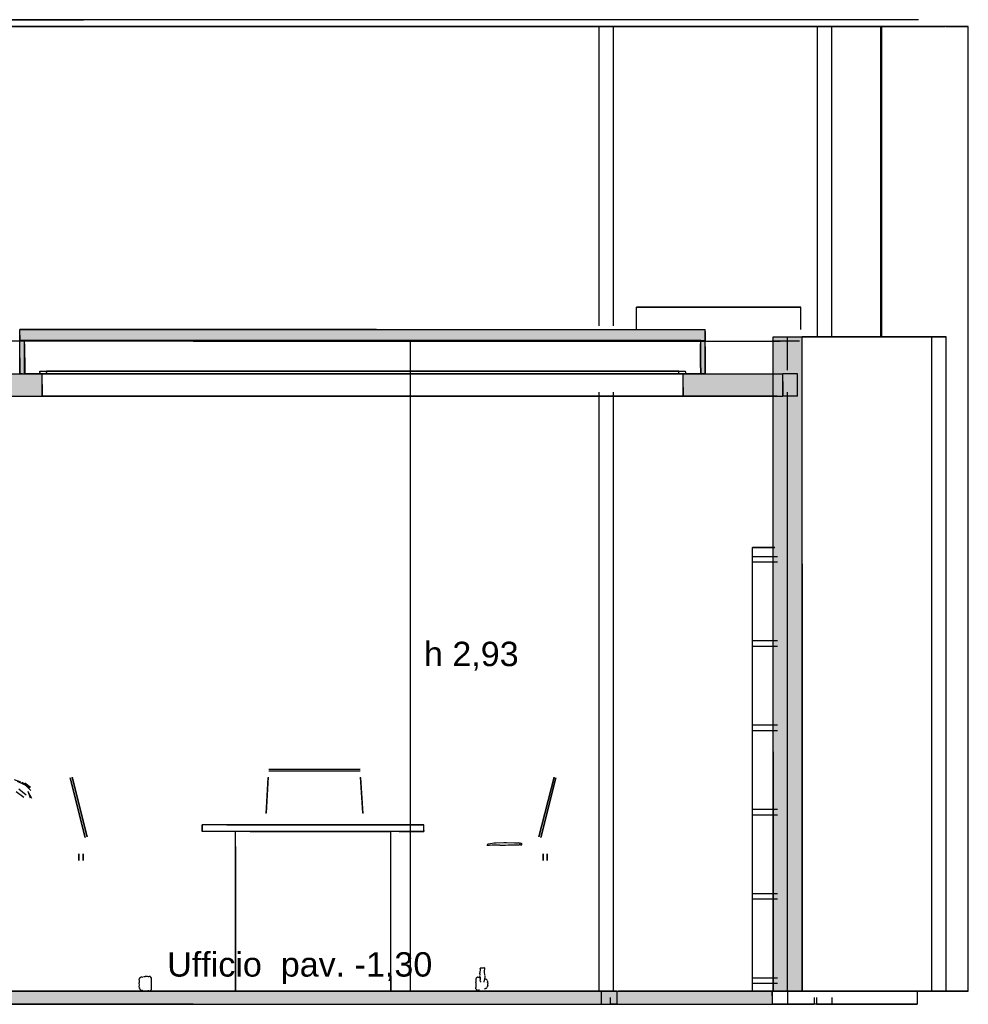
# Model space of a CAD drawing. Header units: millimetres. Extents: x -8253 to 34045, y -61360 to 6071.
# Tile 28 of 67: x 12457 to 16735, y -31360 to -26920. Entities that reach past the tile are written whole.
import ezdxf
from ezdxf.enums import TextEntityAlignment as Align

# ---------------------------------------------------------------- set-up
doc = ezdxf.new("R2010")
doc.units = ezdxf.units.MM
for name, color, linetype in [('S-QUOTE', 40, 'Continuous'), ('S-TAGLIO-ARR', 9, 'Continuous'), ('S-TAGLIO-CS', 9, 'Continuous'), ('S-TAGLIO-MURO', 7, 'Continuous'), ('S-TAGLIO-PAV', 33, 'Continuous'), ('S-TAGLIO-SOFF', 8, 'Continuous'), ('S-TESTI', 7, 'Continuous'), ('S-VISTA', 8, 'Continuous'), ('S-VISTA-ARREDI', 9, 'Continuous')]:
    doc.layers.add(name, color=color, linetype=linetype)
doc.styles.add('VISIO', font='arial.ttf')

msp = doc.modelspace()

# ---------------------------------------------------------------- hatches: boundary and pattern name
at = {"layer": 'S-TAGLIO-CS'}
for points in [[(15004, -28368), (12478, -28368), (12468, -28368), (12458, -28368), (12458, -28344), (12458, -28316), (14066, -28316), (15004, -28316), (15548, -28316), (15548, -28326), (15548, -28368), (15546, -28368), (15528, -28368), (15004, -28368)], [(12468, -28368), (12478, -28368), (12478, -28438), (12478, -28516), (12468, -28516), (12458, -28516), (12458, -28446), (12458, -28368), (12468, -28368)], [(15528, -28368), (15546, -28368), (15548, -28368), (15548, -28394), (15548, -28516), (15532, -28516), (15528, -28516), (15528, -28512), (15528, -28490), (15528, -28488), (15528, -28382), (15528, -28368)], [(11700, -28616), (11620, -28616), (11620, -28524), (11620, -28516), (11700, -28516), (12044, -28516), (12458, -28516), (12468, -28516), (12478, -28516), (12548, -28516), (12558, -28516), (12558, -28564), (12558, -28616), (12044, -28616), (11700, -28616)], [(15764, -28616), (15448, -28616), (15448, -28578), (15448, -28516), (15460, -28516), (15528, -28516), (15532, -28516), (15548, -28516), (15764, -28516), (15900, -28516), (15900, -28552), (15900, -28616), (15764, -28616)]]:
    msp.add_hatch(color=9, dxfattribs=at).paths.add_polyline_path(points)
at = {"layer": 'S-TAGLIO-MURO'}
msp.add_hatch(color=7, dxfattribs=at).paths.add_polyline_path([(15942, -31300), (15856, -31300), (15856, -30222), (15856, -28350), (15942, -28350), (15984, -28350), (15984, -29374), (15984, -31300), (15942, -31300)])
at = {"layer": 'S-TAGLIO-PAV'}
msp.add_hatch(color=33, dxfattribs=at).paths.add_polyline_path([(11590, -31300), (13238, -31300), (13380, -31300), (13536, -31300), (15850, -31300), (15850, -31322), (15850, -31360), (13536, -31360), (13380, -31360), (13238, -31360), (11590, -31360), (11590, -31306), (11590, -31300)])

# ---------------------------------------------------------------- linework, layer by layer
at = {"layer": 'S-QUOTE'}
msp.add_line((14220, -31300), (14220, -28370), dxfattribs=at)
at = {"layer": 'S-TAGLIO-ARR'}
for p, q in [((13391.5, -30550), (13280, -30550)), ((13280, -30553.3), (13280, -30550)), ((13280, -30553.3), (13280, -30580)), ((14168.5, -30580), (13280, -30580)), ((13391.5, -30550), (14280, -30550)), ((13496.8, -30580), (13430, -30580)), ((13430, -30648.7), (13430, -30580)), ((13496.8, -30580), (14130, -30580)), ((14130, -31231.3), (14130, -30580)), ((14168.5, -30580), (14280, -30580)), ((14280, -30576.7), (14280, -30550)), ((14280, -30576.7), (14280, -30580)), ((14569.3, -30636.3), (14579.6, -30634.6)), ((14579.6, -30634.6), (14580.2, -30634.5)), ((14580.2, -30634.5), (14580.9, -30634.4)), ((14580.9, -30634.4), (14597.4, -30632.1)), ((14597.4, -30632.1), (14598.9, -30631.9)), ((14598.9, -30631.9), (14600.8, -30631.6)), ((14600.8, -30631.6), (14602.4, -30631.6)), ((14602.4, -30631.6), (14604.3, -30631.4)), ((14604.3, -30631.4), (14606.2, -30631.4)), ((14606.2, -30631.4), (14640.5, -30629.9)), ((14640.5, -30629.9), (14642.4, -30629.9)), ((14642.4, -30629.9), (14644, -30629.9)), ((14644, -30629.9), (14645.6, -30629.6)), ((14645.6, -30629.6), (14647, -30629.6)), ((14647, -30629.6), (14648.6, -30629.6)), ((14648.6, -30629.6), (14650.5, -30629.6)), ((14650.5, -30629.6), (14652.2, -30629.6)), ((14652.2, -30629.6), (14688.7, -30631.2)), ((14688.7, -30631.2), (14689.5, -30631.2)), ((14689.5, -30631.2), (14690.4, -30631.4)), ((14690.4, -30631.4), (14691.1, -30631.4)), ((14691.1, -30631.4), (14691.9, -30631.5)), ((14691.9, -30631.5), (14692.6, -30631.5)), ((14692.6, -30631.5), (14706.5, -30632.6)), ((14710.9, -30633.4), (14706.5, -30632.6)), ((14710.9, -30633.4), (14715.4, -30634.1)), ((14720.4, -30634.7), (14715.4, -30634.1)), ((14721, -30636.6), (14720.4, -30634.7)), ((13430, -30648.7), (13430, -31300)), ((14569.3, -30643.9), (14563.7, -30644.3)), ((14567.3, -30644.3), (14567.7, -30642.4)), ((14567.7, -30642.4), (14568.3, -30639.3)), ((14568.3, -30639.3), (14568.7, -30638.2)), ((14568.7, -30638.2), (14569.3, -30636.3)), ((14575, -30643.6), (14569.3, -30643.9)), ((14587.2, -30642.9), (14575, -30643.6)), ((14608, -30642.3), (14587.2, -30642.9)), ((14622.4, -30642.3), (14608, -30642.3)), ((14622.4, -30642.3), (14647.6, -30642.3)), ((14647.6, -30642.3), (14658.3, -30641.6)), ((14658.3, -30641.6), (14668.4, -30641)), ((14668.4, -30641), (14674.5, -30640.8)), ((14674.5, -30640.8), (14680.6, -30640.6)), ((14680.6, -30640.6), (14691.7, -30640.9)), ((14691.7, -30640.9), (14702.7, -30640.6)), ((14702.7, -30640.6), (14709.2, -30640.4)), ((14716, -30640.6), (14709.2, -30640.4)), ((14716, -30640.6), (14721.7, -30640.6)), ((14721.4, -30638.5), (14721, -30636.6)), ((14722.7, -30641.6), (14721.4, -30638.5)), ((14533.3, -31201.3), (14532.3, -31218.1)), ((14547.4, -31196.3), (14533, -31197)), ((14533, -31198.3), (14533, -31197)), ((14533, -31198.3), (14533.3, -31201.3)), ((14550.7, -31196.2), (14547.4, -31196.3)), ((14551.8, -31196), (14550.7, -31196.2)), ((14553.6, -31195.9), (14551.8, -31196)), ((14553.9, -31210.9), (14554.6, -31199.2)), ((14553.9, -31216.9), (14553.9, -31211.2)), ((14554.6, -31199), (14554.2, -31196)), ((12996.1, -31246.8), (12997.4, -31243)), ((12996.1, -31249.9), (12996.1, -31247)), ((12996.7, -31251.6), (12996.1, -31249.9)), ((12996.8, -31252.4), (12996.7, -31251.6)), ((12996.8, -31258.3), (12996.8, -31252.4)), ((12997.8, -31242.6), (12997.4, -31243)), ((12999.3, -31240.9), (12997.8, -31242.6)), ((13000.4, -31240.1), (12999.3, -31240.9)), ((13003.1, -31237.9), (13000.4, -31240.1)), ((13004.1, -31237.6), (13003.1, -31237.9)), ((13008.5, -31237.1), (13004.1, -31237.6)), ((13009.2, -31237), (13008.5, -31237.1)), ((13009.2, -31237), (13012.8, -31236.4)), ((13014.8, -31235), (13018, -31235)), ((13018, -31235), (13021.4, -31235)), ((13021.4, -31235), (13023.4, -31235)), ((13033.4, -31235), (13023.4, -31235)), ((13036.7, -31235.3), (13034.9, -31235.4)), ((13036.7, -31235.3), (13040.5, -31235.2)), ((13042.2, -31235), (13040.5, -31235.2)), ((13044.9, -31235), (13042.2, -31235)), ((13047.8, -31237.6), (13044.9, -31235)), ((13051.4, -31241.5), (13047.8, -31237.6)), ((13051.7, -31242.3), (13051.4, -31241.5)), ((13051.5, -31243.5), (13051.7, -31242.3)), ((13051.5, -31245.2), (13051.5, -31243.5)), ((13051.5, -31248), (13051.5, -31245.2)), ((13051.6, -31249.4), (13051.5, -31248)), ((13051.7, -31250.3), (13051.6, -31249.4)), ((13051.6, -31253.5), (13051.7, -31250.3)), ((13051.7, -31256.8), (13051.6, -31253.5)), ((13051.9, -31260.6), (13051.7, -31256.8)), ((14130, -31231.3), (14130, -31300)), ((14514.9, -31257.8), (14515.1, -31252.7)), ((14515, -31251.2), (14515.2, -31249.8)), ((14515.1, -31252.7), (14515, -31251.2)), ((14515.2, -31249.8), (14515.5, -31247.3)), ((14515.5, -31244.1), (14515.8, -31243)), ((14515.5, -31246.5), (14515.5, -31244.1)), ((14515.5, -31247.3), (14515.5, -31246.5)), ((14519, -31239.8), (14515.8, -31242.1)), ((14515.8, -31242.1), (14515.8, -31243)), ((14519.6, -31238.9), (14519, -31239.8)), ((14521.5, -31237.5), (14519.6, -31238.9)), ((14522.7, -31237.5), (14521.5, -31237.5)), ((14526.4, -31238.8), (14522.7, -31237.5)), ((14529.6, -31239.5), (14526.4, -31238.8)), ((14529.6, -31239.5), (14531.9, -31239.8)), ((14532.1, -31223.2), (14532, -31226)), ((14532, -31226), (14532, -31227.9)), ((14532, -31227.9), (14532, -31229)), ((14532.1, -31223.2), (14532.3, -31218.1)), ((14533.4, -31237.1), (14532.8, -31231)), ((14533.4, -31237.1), (14534.3, -31249.3)), ((14534.9, -31257.3), (14534.3, -31249.3)), ((14534.9, -31257.3), (14535.1, -31260)), ((14551.9, -31260), (14552.7, -31249.3)), ((14554.2, -31231), (14552.7, -31249.3)), ((14556.7, -31246), (14553.7, -31244.6)), ((14553.9, -31217.8), (14553.9, -31217.1)), ((14554.2, -31224.8), (14553.9, -31217.8)), ((14554.1, -31226.4), (14554.2, -31224.8)), ((14554.1, -31228.3), (14554.1, -31226.4)), ((14554.1, -31228.3), (14554.1, -31229)), ((14557.6, -31246.4), (14556.7, -31246)), ((14557.6, -31246.4), (14558.2, -31246.6)), ((14560.9, -31247.1), (14558.2, -31246.6)), ((14560.9, -31247.1), (14563.7, -31248.3)), ((14564.1, -31249), (14563.7, -31248.3)), ((14565.4, -31252.5), (14564.1, -31249)), ((14565.4, -31252.5), (14567.2, -31257.2)), ((14567.2, -31257.2), (14567.4, -31259.8)), ((12996.1, -31279.4), (12996.9, -31273.6)), ((12996.2, -31280.3), (12996.1, -31279.4)), ((12996.8, -31285.7), (12996.2, -31280.3)), ((12996.4, -31265.2), (12996.7, -31259.5)), ((12996.5, -31266.6), (12996.4, -31265.2)), ((12997.1, -31272.2), (12996.5, -31266.6)), ((12996.7, -31259.5), (12996.8, -31258.3)), ((12996.7, -31286.1), (12996.8, -31287.6)), ((12999.1, -31291.1), (12996.8, -31287.6)), ((12996.9, -31273.6), (12997.1, -31272.2)), ((13001, -31293.6), (12999.1, -31291.1)), ((13001, -31293.6), (13003.5, -31296.9)), ((13003.5, -31296.9), (13005.3, -31297.1)), ((13005.3, -31297.1), (13008.1, -31297.1)), ((13010.5, -31297.5), (13008.1, -31297.1)), ((13010.5, -31297.5), (13012.6, -31297.6)), ((13038.7, -31299), (13035.6, -31299)), ((13038.7, -31299), (13040, -31299)), ((13040, -31299), (13044.8, -31299.9)), ((13045.1, -31300), (13047.6, -31297.4)), ((13051.8, -31293), (13047.6, -31297.4)), ((13051.3, -31270.9), (13051.4, -31267.6)), ((13051.6, -31274.6), (13051.3, -31270.9)), ((13051.4, -31267.6), (13051.6, -31263.8)), ((13051.5, -31287.2), (13051.6, -31284)), ((13051.5, -31289), (13051.5, -31287.2)), ((13051.5, -31291.3), (13051.5, -31289)), ((13051.8, -31292.5), (13051.5, -31291.3)), ((13051.6, -31263.8), (13051.9, -31260.6)), ((13051.8, -31277.9), (13051.6, -31274.6)), ((13051.6, -31284), (13051.8, -31281.1)), ((13051.8, -31281.1), (13051.8, -31277.9)), ((14063.2, -31300), (13430, -31300)), ((14063.2, -31300), (14130, -31300)), ((14514.6, -31289.9), (14514.8, -31286.4)), ((14514.6, -31290.6), (14517.1, -31292.7)), ((14514.7, -31285.2), (14515.2, -31280.5)), ((14514.8, -31286.4), (14514.7, -31285.2)), ((14514.8, -31259.8), (14514.9, -31257.8)), ((14515.3, -31264.8), (14514.8, -31259.8)), ((14515.2, -31279), (14515.4, -31273.9)), ((14515.2, -31280.5), (14515.2, -31279)), ((14515.4, -31266.9), (14515.3, -31264.8)), ((14515.6, -31271.9), (14515.4, -31266.9)), ((14515.4, -31273.9), (14515.6, -31271.9)), ((14517.1, -31292.7), (14522.1, -31296.9)), ((14522.1, -31296.9), (14524.9, -31296.7)), ((14524.9, -31296.7), (14526.6, -31296.4)), ((14530.7, -31296.1), (14526.6, -31296.4)), ((14553.7, -31290.2), (14557.4, -31289)), ((14558.7, -31288.3), (14557.4, -31289)), ((14560, -31288), (14559.1, -31288.2)), ((14563.4, -31286.4), (14560, -31288)), ((14563.4, -31286.4), (14565.4, -31282.6)), ((14566.5, -31279), (14565.4, -31282.6)), ((14566.5, -31279), (14567.5, -31274.9)), ((14568.8, -31264.8), (14567.4, -31259.8)), ((14567.7, -31273), (14567.5, -31274.9)), ((14567.7, -31273), (14568.8, -31267.6)), ((14568.8, -31264.8), (14569, -31266.2)), ((14568.8, -31267.6), (14569, -31266.2))]:
    msp.add_line(p, q, dxfattribs=at)
at = {"layer": 'S-TAGLIO-CS'}
for p, q in [((14065.9, -28317), (12458, -28317)), ((12458, -28343), (12458, -28317)), ((14065.9, -28317), (15003.7, -28317)), ((15003.7, -28317), (15549, -28317)), ((15549, -28325.8), (15549, -28317)), ((15549, -28325.8), (15549, -28367)), ((12458, -28343), (12458, -28367)), ((15003.7, -28367), (12458, -28367)), ((12458, -28367), (12468.4, -28367)), ((12458, -28445), (12458, -28367)), ((12468.4, -28367), (12478, -28367)), ((12478, -28438.9), (12478, -28367)), ((15003.7, -28367), (15549, -28367)), ((15529, -28367), (15545.5, -28367)), ((15529, -28490.4), (15529, -28367)), ((15545.5, -28367), (15549, -28367)), ((15549, -28393.5), (15549, -28367)), ((12480, -28444.4), (12480, -28382)), ((15527, -28488.9), (15527, -28382)), ((15549, -28393.5), (15549, -28517)), ((12458, -28445), (12458, -28517)), ((12478, -28438.9), (12478, -28517)), ((12480, -28444.4), (12480, -28512)), ((15527, -28488.9), (15527, -28512)), ((15529, -28490.4), (15529, -28517)), ((12043.7, -28517), (12558, -28517)), ((12468.4, -28517), (12458, -28517)), ((12468.4, -28517), (12478, -28517)), ((12548, -28505), (12563.7, -28505)), ((12548, -28511.3), (12548, -28505)), ((12548, -28511.3), (12548, -28517)), ((12563.7, -28517), (12548, -28517)), ((12558, -28564.9), (12558, -28517)), ((12563.7, -28505), (12578, -28505)), ((12563.7, -28517), (12578, -28517)), ((12578, -28510.7), (12578, -28505)), ((12578, -28510.7), (12578, -28517)), ((15429, -28505), (15453.5, -28505)), ((15429, -28514.8), (15429, -28505)), ((15429, -28514.8), (15429, -28517)), ((15434.4, -28517), (15429, -28517)), ((15459, -28517), (15434.4, -28517)), ((15449, -28517), (15763.5, -28517)), ((15449, -28578.3), (15449, -28517)), ((15453.5, -28505), (15459, -28505)), ((15459, -28507.2), (15459, -28505)), ((15459, -28507.2), (15459, -28517)), ((15532.5, -28517), (15529, -28517)), ((15549, -28517), (15532.5, -28517)), ((15763.5, -28517), (15899, -28517)), ((15899, -28552), (15899, -28517)), ((12558, -28564.9), (12558, -28617)), ((15449, -28578.3), (15449, -28617)), ((15899, -28552), (15899, -28617)), ((12043.7, -28617), (12558, -28617)), ((15763.5, -28617), (15449, -28617)), ((15763.5, -28617), (15899, -28617))]:
    msp.add_line(p, q, dxfattribs=at)
at = {"layer": 'S-TAGLIO-MURO'}
for p, q in [((15855, -28350), (15942.8, -28350)), ((15855, -30221.7), (15855, -28350)), ((15942.8, -28350), (15985, -28350)), ((15985, -29373.4), (15985, -28350)), ((15985, -29373.4), (15985, -31300)), ((15855, -30221.7), (15855, -31300)), ((15942.8, -31300), (15855, -31300)), ((15942.8, -31300), (15985, -31300))]:
    msp.add_line(p, q, dxfattribs=at)
at = {"layer": 'S-TAGLIO-PAV'}
for p, q in [((13238.8, -31300), (11590, -31300)), ((13238.8, -31300), (13380, -31300)), ((13380, -31300), (13536.5, -31300)), ((13536.5, -31300), (15850, -31300)), ((15850, -31322.1), (15850, -31300)), ((15850, -31322.1), (15850, -31360)), ((13238.8, -31360), (11590, -31360)), ((13238.8, -31360), (13380, -31360)), ((13380, -31360), (13536.5, -31360)), ((13536.5, -31360), (15850, -31360))]:
    msp.add_line(p, q, dxfattribs=at)
at = {"layer": 'S-TAGLIO-SOFF'}
for p, q in [((13238.8, -28370), (11590, -28370)), ((13238.8, -28370), (13380, -28370)), ((13380, -28370), (13536.5, -28370)), ((13536.5, -28370), (15850, -28370))]:
    msp.add_line(p, q, dxfattribs=at)
at = {"layer": 'S-VISTA'}
for p, q in [((11680, -26920), (12600, -26920)), ((11680, -26950), (14912, -26950)), ((14646, -26950), (11688, -26950)), ((11688, -26950), (14640, -26950)), ((15070, -26950), (11695, -26950)), ((12745, -26920), (11700, -26920)), ((11700, -26950), (15070, -26950)), ((14912, -26950), (11700, -26950)), ((12600, -26920), (12200, -26920)), ((12680, -26920), (12600, -26920)), ((12600, -26920), (12660, -26920)), ((12660, -26920), (12745, -26920)), ((16510, -26920), (12680, -26920)), ((16735, -26950), (14646, -26950)), ((14650, -26950), (16510, -26950)), ((15135, -26950), (15070, -26950)), ((15070, -26950), (15135, -26950)), ((15070, -28300), (15070, -26950)), ((15135, -28300), (15135, -26950)), ((15135, -28300), (15135, -26950)), ((16120, -26950), (16055, -26950)), ((16055, -28350), (16055, -26950)), ((16055, -28350), (16055, -26950)), ((16055, -26950), (16180, -26950)), ((16345, -26950), (16120, -26950)), ((16120, -28350), (16120, -26950)), ((16185, -26950), (16340, -26950)), ((16340, -28350), (16340, -26950)), ((16345, -28350), (16345, -26950)), ((16635, -26950), (16505, -26950)), ((16510, -26950), (16630, -26950)), ((16635, -26950), (16670, -26950)), ((16670, -26950), (16735, -26950)), ((16735, -31300), (16735, -26950)), ((15979, -28217), (15239, -28217)), ((15239, -28217), (15979, -28217)), ((15239, -28317), (15239, -28217)), ((15239, -28317), (15239, -28217)), ((15979, -28317), (15979, -28217)), ((15979, -28317), (15979, -28217)), ((12458, -28317), (15549, -28317)), ((12458, -28367), (12458, -28317)), ((15549, -28367), (15549, -28317)), ((15549, -28367), (15549, -28317)), ((12458, -28367), (15549, -28367)), ((12458, -28367), (15549, -28367)), ((12458, -28517), (12458, -28367)), ((15529, -28367), (12478, -28367)), ((12478, -28517), (12478, -28367)), ((15529, -28517), (15529, -28367)), ((15529, -28517), (15529, -28367)), ((15549, -28517), (15549, -28367)), ((15549, -28517), (15549, -28367)), ((15580, -28370), (15886.7, -28370)), ((15920, -28370), (15850, -28370)), ((15855, -28350), (15920, -28350)), ((15855, -31300), (15855, -28350)), ((15920, -28350), (16505, -28350)), ((15920, -28500), (15920, -28350)), ((15973.2, -28370), (15920, -28370)), ((16570, -28350), (15985, -28350)), ((15985, -31300), (15985, -28350)), ((16345, -28350), (16570, -28350)), ((16505, -28350), (16350, -28350)), ((16635, -28350), (16570, -28350)), ((16570, -28350), (16635, -28350)), ((16570, -31300), (16570, -28350)), ((16635, -31300), (16635, -28350)), ((16635, -31300), (16635, -28350)), ((11805, -28517), (12557, -28517)), ((12458, -28517), (15549, -28517)), ((15529, -28517), (12478, -28517)), ((12548, -28505), (15459, -28505)), ((12548, -28517), (15459, -28517)), ((15449, -28517), (12558, -28517)), ((12558, -28617), (12558, -28517)), ((15429, -28505), (12578, -28505)), ((15429, -28517), (12578, -28517)), ((15449, -28617), (15449, -28517)), ((15449, -28617), (15449, -28517)), ((15484.5, -28517), (15894.2, -28517)), ((15964, -28517), (15899, -28517)), ((15899, -28617), (15899, -28517)), ((15964, -28617), (15964, -28517)), ((11805, -28617), (15114, -28617)), ((15449, -28617), (12558, -28617)), ((15070, -31300), (15070, -28600)), ((15114, -28617), (15179, -28617)), ((15126, -28617), (15894.2, -28617)), ((15179, -28617), (15133, -28617)), ((15135, -31300), (15135, -28600)), ((15135, -31300), (15135, -28600)), ((15873.3, -28617), (15239, -28617)), ((15239, -28617), (15873.3, -28617)), ((15964, -28617), (15899, -28617)), ((15920, -31300), (15920, -28600)), ((11690, -31300), (15080, -31300)), ((15070, -31300), (11695, -31300)), ((15135, -31300), (15070, -31300)), ((15080, -31300), (15150, -31300)), ((15080, -31300), (15080, -31360)), ((15150, -31300), (15135, -31300)), ((15150, -31300), (15150, -31360)), ((15766.9, -31300), (15155.5, -31300)), ((15171.1, -31300), (15835.6, -31300)), ((15920, -31300), (15850, -31300)), ((15850, -31300), (15850, -31360)), ((15855, -31300), (15920, -31300)), ((15920, -31300), (16505, -31300)), ((16505, -31300), (15920, -31300)), ((15920, -31300), (15920, -31360)), ((16570, -31300), (15985, -31300)), ((16505, -31300), (16505, -31360)), ((16505, -31300), (16505, -31360)), ((16510, -31300), (16630, -31300)), ((16513.8, -31300), (16570, -31300)), ((16735, -31300), (16531.2, -31300)), ((16570, -31300), (16635, -31300)), ((16635, -31300), (16570, -31300)), ((16635, -31300), (16670, -31300)), ((16670, -31300), (16735, -31300)), ((15120, -31330), (15120, -31360)), ((16040, -31330), (16040, -31360)), ((16050, -31330), (16050, -31360)), ((16120, -31330), (16120, -31360)), ((11690, -31360), (15080, -31360)), ((15080, -31360), (15150, -31360)), ((15120, -31360), (16040, -31360)), ((15150, -31360), (15120, -31360)), ((15920, -31360), (15850, -31360)), ((16505, -31360), (15920, -31360)), ((16050, -31360), (16120, -31360)), ((16120, -31360), (16505, -31360))]:
    msp.add_line(p, q, dxfattribs=at)
at = {"layer": 'S-VISTA-ARREDI'}
for p, q in [((15862, -29300), (15762, -29300)), ((15762, -29300), (15862, -29300)), ((15762, -31300), (15762, -29300)), ((15762, -31300), (15762, -29300)), ((15862, -29300), (15762, -29300)), ((15762, -29300), (15862, -29300)), ((15762, -31300), (15762, -29300)), ((15762, -31300), (15762, -29300)), ((15862, -29300), (15762, -29300)), ((15762, -29300), (15862, -29300)), ((15762, -31300), (15762, -29300)), ((15762, -31300), (15762, -29300)), ((15862, -29300), (15762, -29300)), ((15762, -29300), (15862, -29300)), ((15762, -31300), (15762, -29300)), ((15762, -31300), (15762, -29300)), ((15762, -29340), (15874.7, -29340)), ((15762, -29365), (15874.7, -29365)), ((15762, -29720), (15874.7, -29720)), ((15762, -29745), (15874.7, -29745)), ((15762, -30100), (15874.7, -30100)), ((15762, -30125), (15874.7, -30125)), ((13992, -30301), (13580, -30301)), ((13992, -30309), (13580, -30309)), ((12432, -30347), (12461, -30357)), ((12475, -30369), (12447, -30356)), ((12467, -30359), (12494, -30375)), ((12475, -30366), (12501, -30385)), ((12505, -30382), (12480, -30363)), ((12753, -30608), (12685, -30338)), ((12685, -30338), (12753, -30608)), ((12753, -30608), (12685, -30338)), ((12685, -30338), (12753, -30608)), ((12693, -30335), (12762, -30605)), ((12762, -30605), (12693, -30335)), ((12693, -30335), (12762, -30605)), ((12762, -30605), (12693, -30335)), ((13578, -30335), (13567.8, -30497)), ((13567.8, -30500), (13578, -30338)), ((14004.2, -30497), (13994, -30335)), ((13994, -30338), (14004.2, -30500)), ((14867, -30335), (14798, -30605)), ((14798, -30605), (14867, -30335)), ((14867, -30335), (14798, -30605)), ((14798, -30605), (14867, -30335)), ((14807, -30608), (14875, -30338)), ((14875, -30338), (14807, -30608)), ((14807, -30608), (14875, -30338)), ((14875, -30338), (14807, -30608)), ((12441, -30401), (12475, -30426)), ((12486, -30417), (12453, -30390)), ((12507, -30396), (12484, -30374)), ((12506, -30430), (12495, -30401)), ((12495, -30403), (12510, -30430)), ((15762, -30480), (15874.7, -30480)), ((15762, -30505), (15874.7, -30505)), ((14280, -30550), (13280, -30550)), ((13280, -30580), (13280, -30550)), ((13430, -30580), (13280, -30580)), ((14130, -30580), (13430, -30580)), ((13430, -31300), (13430, -30580)), ((13430, -31300), (13430, -30580)), ((13430, -31300), (13430, -30580)), ((14280, -30580), (14130, -30580)), ((14130, -31300), (14130, -30580)), ((14130, -31300), (14130, -30580)), ((14130, -31300), (14130, -30580)), ((14280, -30580), (14280, -30550)), ((12724, -30681), (12724, -30712)), ((12724, -30712), (12724, -30681)), ((12724, -30681), (12724, -30712)), ((12724, -30712), (12724, -30681)), ((12724, -30681), (12724, -30712)), ((12724, -30712), (12724, -30681)), ((12724, -30681), (12724, -30712)), ((12724, -30712), (12724, -30681)), ((12743, -30681), (12743, -30712)), ((12743, -30712), (12743, -30681)), ((12743, -30681), (12743, -30712)), ((12743, -30712), (12743, -30681)), ((12743, -30681), (12743, -30712)), ((12743, -30712), (12743, -30681)), ((12743, -30681), (12743, -30712)), ((12743, -30712), (12743, -30681)), ((14817, -30681), (14817, -30712)), ((14817, -30712), (14817, -30681)), ((14817, -30681), (14817, -30712)), ((14817, -30712), (14817, -30681)), ((14817, -30681), (14817, -30712)), ((14817, -30712), (14817, -30681)), ((14817, -30681), (14817, -30712)), ((14817, -30712), (14817, -30681)), ((14836, -30681), (14836, -30712)), ((14836, -30712), (14836, -30681)), ((14836, -30681), (14836, -30712)), ((14836, -30712), (14836, -30681)), ((14836, -30681), (14836, -30712)), ((14836, -30712), (14836, -30681)), ((14836, -30681), (14836, -30712)), ((14836, -30712), (14836, -30681)), ((15762, -30860), (15874.7, -30860)), ((15762, -30885), (15874.7, -30885)), ((15762, -31240), (15874.7, -31240)), ((14130, -31300), (13430, -31300)), ((14130, -31300), (13430, -31300)), ((13430, -31300), (14130, -31300)), ((15762, -31265), (15874.7, -31265)), ((15862, -31300), (15762, -31300)), ((15762, -31300), (15862, -31300)), ((15862, -31300), (15762, -31300)), ((15762, -31300), (15862, -31300)), ((15862, -31300), (15762, -31300)), ((15762, -31300), (15862, -31300)), ((15862, -31300), (15762, -31300)), ((15762, -31300), (15862, -31300))]:
    msp.add_line(p, q, dxfattribs=at)

# ---------------------------------------------------------------- texts
at = {"layer": 'S-QUOTE', "style": 'VISIO'}
msp.add_text('h 2,93', height=110, dxfattribs=at).set_placement((14280, -29835))
at = {"layer": 'S-TESTI', "style": 'VISIO'}
msp.add_text('Ufficio  pav. -1,30', height=110, dxfattribs=at).set_placement((13720, -31180), align=Align.MIDDLE_CENTER)

doc.saveas('drawing.dxf')
